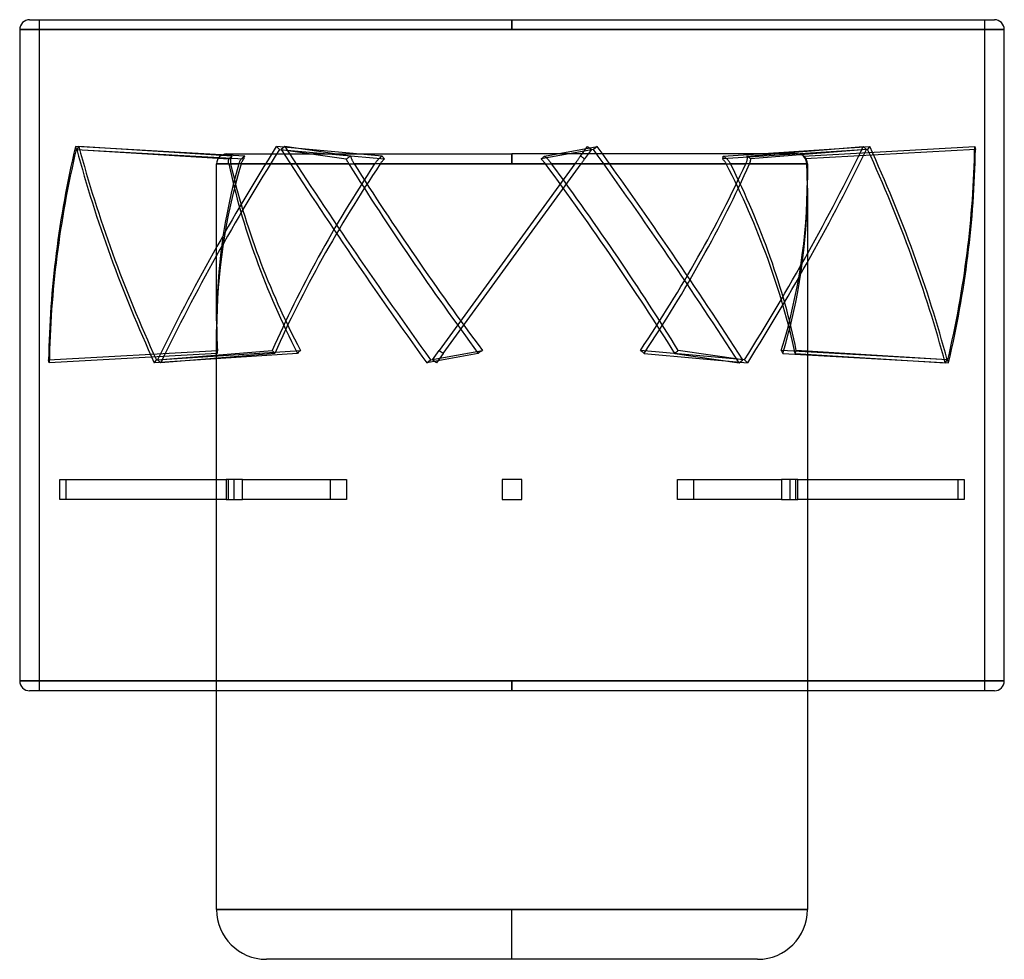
# Model space of a CAD drawing. Header units: millimetres. Extents: x -49.5 to 49.5, y -60.8 to 33.8.
import ezdxf

# ---------------------------------------------------------------- set-up
doc = ezdxf.new("R2010")
doc.units = ezdxf.units.MM
doc.layers.add('MAIN-1', color=7, linetype='Continuous')
doc.layers.add('MAIN-2', color=7, linetype='Continuous')

msp = doc.modelspace()

# ---------------------------------------------------------------- linework, layer by layer
at = {"layer": 'MAIN-1'}
for p, q in [((-48.5, 33.75), (0, 33.75)), ((0, 33.75), (48.5, 33.75)), ((0, 33.75), (0, 32.75)), ((-49.5, 32.75), (-49.5, -32.75)), ((-49.5, 32.75), (0, 32.75)), ((0, 32.75), (49.5, 32.75)), ((49.5, -32.75), (49.5, 32.75)), ((-49.5, -32.75), (0, -32.75)), ((0, -32.75), (49.5, -32.75)), ((0, -33.75), (0, -32.75)), ((0, -33.75), (-48.5, -33.75)), ((-29.7, -55.75), (-29.7, -33.75)), ((48.5, -33.75), (0, -33.75)), ((29.7, -33.75), (29.7, -55.75)), ((0, -55.75), (-29.7, -55.75)), ((0, -60.75), (0, -55.75)), ((29.7, -55.75), (0, -55.75)), ((0, -60.75), (-24.7, -60.75)), ((24.7, -60.75), (0, -60.75))]:
    msp.add_line(p, q, dxfattribs=at)
for centre, radius, start, end in [((-48.5, 32.75), 1, 89.99998, 180.00002), ((48.5, 32.75), 1, 0, 89.99998), ((-48.5, -32.75), 1, 180.00002, 270.00002), ((48.5, -32.75), 1, 270.00002, 0), ((-24.7, -55.75), 5, 180.00002, 269.99996), ((24.7, -55.75), 5, 270.00002, 0)]:
    msp.add_arc(centre, radius, start, end, dxfattribs=at)
at = {"layer": 'MAIN-2'}
for p, q in [((-47.5, -33.75), (-47.5, 33.75)), ((0, 32.75), (0, 33.75)), ((47.5, 33.75), (47.5, -33.75)), ((0, 32.75), (-49.5, 32.75)), ((49.5, 32.75), (0, 32.75)), ((-26.868, 20.035), (-43.892, 20.995)), ((-43.892, 20.995), (-43.822, 20.702)), ((-43.551, 20.995), (-43.754, 20.702)), ((-28.125, 20.035), (-43.551, 20.995)), ((-13.039, 20.035), (-23.695, 20.995)), ((-23.695, 20.995), (-23.385, 20.702)), ((-22.832, 20.995), (-23.213, 20.702)), ((-16.222, 20.035), (-22.832, 20.995)), ((3.271, 20.035), (8.57, 20.995)), ((6.891, 20.035), (7.589, 20.995)), ((7.589, 20.995), (7.993, 20.702)), ((8.57, 20.995), (8.19, 20.702)), ((21.234, 20.035), (35.962, 20.995)), ((23.597, 20.035), (35.322, 20.995)), ((29.262, 20.035), (46.528, 20.995)), ((35.322, 20.995), (35.632, 20.702)), ((35.962, 20.995), (35.76, 20.702)), ((46.528, 20.995), (46.598, 20.702)), ((-43.822, 20.702), (-26.947, 19.75)), ((-43.754, 20.702), (-28.463, 19.75)), ((-28.7, 20.25), (0, 20.25)), ((-28.415, 19.8), (-28.364, 19.85)), ((-28.364, 19.85), (-28.308, 19.9)), ((-28.308, 19.9), (-28.249, 19.948)), ((-28.263, 19.812), (-28.281, 19.76)), ((-28.241, 19.862), (-28.263, 19.812)), ((-28.249, 19.948), (-28.188, 19.993)), ((-28.216, 19.91), (-28.241, 19.862)), ((-28.189, 19.955), (-28.216, 19.91)), ((-28.159, 19.996), (-28.189, 19.955)), ((-28.188, 19.993), (-28.125, 20.035)), ((-28.125, 20.035), (-28.159, 19.996)), ((-27.145, 19.812), (-27.193, 19.76)), ((-27.093, 19.862), (-27.145, 19.812)), ((-27.039, 19.91), (-27.093, 19.862)), ((-26.984, 19.955), (-27.039, 19.91)), ((-26.928, 19.996), (-26.984, 19.955)), ((-26.946, 19.8), (-26.94, 19.85)), ((-26.94, 19.85), (-26.929, 19.9)), ((-26.929, 19.9), (-26.914, 19.948)), ((-26.868, 20.035), (-26.928, 19.996)), ((-26.914, 19.948), (-26.893, 19.993)), ((-26.893, 19.993), (-26.868, 20.035)), ((-23.385, 20.702), (-12.823, 19.75)), ((-23.213, 20.702), (-16.66, 19.75)), ((-16.589, 19.8), (-16.516, 19.85)), ((-16.516, 19.85), (-16.441, 19.9)), ((-16.441, 19.9), (-16.367, 19.948)), ((-16.367, 19.948), (-16.293, 19.993)), ((-16.293, 19.993), (-16.222, 20.035)), ((-16.222, 20.035), (-16.214, 19.996)), ((-16.214, 19.996), (-16.204, 19.955)), ((-16.204, 19.955), (-16.191, 19.91)), ((-16.191, 19.91), (-16.175, 19.862)), ((-16.175, 19.862), (-16.156, 19.812)), ((-16.156, 19.812), (-16.136, 19.76)), ((-13.325, 19.812), (-13.382, 19.76)), ((-13.268, 19.862), (-13.325, 19.812)), ((-13.21, 19.91), (-13.268, 19.862)), ((-13.153, 19.955), (-13.21, 19.91)), ((-13.097, 19.996), (-13.153, 19.955)), ((-13.039, 20.035), (-13.097, 19.996)), ((-13.015, 19.993), (-13.039, 20.035)), ((-12.985, 19.948), (-13.015, 19.993)), ((-12.95, 19.9), (-12.985, 19.948)), ((-12.91, 19.85), (-12.95, 19.9)), ((-12.868, 19.8), (-12.91, 19.85)), ((0, 19.25), (0, 20.25)), ((0, 20.25), (0, 19.25)), ((28.7, 20.25), (0, 20.25)), ((8.19, 20.702), (2.938, 19.75)), ((2.999, 19.8), (3.06, 19.85)), ((3.06, 19.85), (3.119, 19.9)), ((3.119, 19.9), (3.174, 19.948)), ((3.174, 19.948), (3.225, 19.993)), ((3.225, 19.993), (3.271, 20.035)), ((3.271, 20.035), (3.317, 19.996)), ((3.317, 19.996), (3.363, 19.955)), ((3.363, 19.955), (3.41, 19.91)), ((3.41, 19.91), (3.46, 19.862)), ((3.46, 19.862), (3.51, 19.812)), ((3.51, 19.812), (3.56, 19.76)), ((6.729, 19.812), (6.691, 19.76)), ((6.766, 19.862), (6.729, 19.812)), ((6.8, 19.91), (6.766, 19.862)), ((6.833, 19.955), (6.8, 19.91)), ((6.862, 19.996), (6.833, 19.955)), ((6.891, 20.035), (6.862, 19.996)), ((6.953, 19.993), (6.891, 20.035)), ((7.02, 19.948), (6.953, 19.993)), ((7.089, 19.9), (7.02, 19.948)), ((7.16, 19.85), (7.089, 19.9)), ((7.231, 19.8), (7.16, 19.85)), ((7.993, 20.702), (7.302, 19.75)), ((35.76, 20.702), (21.161, 19.75)), ((21.184, 19.8), (21.204, 19.85)), ((21.204, 19.85), (21.219, 19.9)), ((21.219, 19.9), (21.23, 19.948)), ((21.23, 19.948), (21.235, 19.993)), ((21.235, 19.993), (21.234, 20.035)), ((21.234, 20.035), (21.297, 19.996)), ((21.297, 19.996), (21.356, 19.955)), ((21.356, 19.955), (21.416, 19.91)), ((21.416, 19.91), (21.475, 19.862)), ((21.475, 19.862), (21.534, 19.812)), ((21.534, 19.812), (21.589, 19.76)), ((23.597, 20.035), (23.611, 19.996)), ((23.668, 19.993), (23.597, 20.035)), ((23.611, 19.996), (23.621, 19.955)), ((23.621, 19.955), (23.629, 19.91)), ((23.629, 19.91), (23.633, 19.862)), ((23.633, 19.862), (23.635, 19.812)), ((23.635, 19.812), (23.633, 19.76)), ((23.74, 19.948), (23.668, 19.993)), ((23.811, 19.9), (23.74, 19.948)), ((23.88, 19.85), (23.811, 19.9)), ((23.947, 19.8), (23.88, 19.85)), ((35.632, 20.702), (24.01, 19.75)), ((29.308, 19.993), (29.262, 20.035)), ((29.262, 20.035), (29.311, 19.996)), ((29.351, 19.948), (29.308, 19.993)), ((29.311, 19.996), (29.357, 19.955)), ((29.391, 19.9), (29.351, 19.948)), ((29.357, 19.955), (29.401, 19.91)), ((29.426, 19.85), (29.391, 19.9)), ((29.401, 19.91), (29.443, 19.862)), ((29.457, 19.8), (29.426, 19.85)), ((29.443, 19.862), (29.482, 19.812)), ((29.482, 19.812), (29.517, 19.76)), ((46.598, 20.702), (29.483, 19.75)), ((-29.7, 19.25), (-27.481, 19.25)), ((-28.479, 19.25), (-29.7, 19.25)), ((-29.7, 3.452), (-29.7, 19.25)), ((-28.503, 19.488), (-28.501, 19.535)), ((-28.502, 19.441), (-28.503, 19.488)), ((-28.499, 19.392), (-28.502, 19.441)), ((-28.501, 19.535), (-28.497, 19.581)), ((-28.494, 19.344), (-28.499, 19.392)), ((-28.497, 19.581), (-28.492, 19.624)), ((-28.487, 19.296), (-28.494, 19.344)), ((-28.492, 19.624), (-28.484, 19.666)), ((-28.479, 19.25), (-28.487, 19.296)), ((-28.484, 19.666), (-28.475, 19.708)), ((-28.475, 19.708), (-28.463, 19.75)), ((-28.463, 19.75), (-28.415, 19.8)), ((-28.318, 19.547), (-28.32, 19.488)), ((-28.32, 19.488), (-28.318, 19.428)), ((-28.314, 19.603), (-28.318, 19.547)), ((-28.318, 19.428), (-28.312, 19.368)), ((-28.306, 19.656), (-28.314, 19.603)), ((-28.312, 19.368), (-28.304, 19.308)), ((-28.295, 19.708), (-28.306, 19.656)), ((-28.304, 19.308), (-28.292, 19.25)), ((-28.281, 19.76), (-28.295, 19.708)), ((-16.397, 19.25), (-28.292, 19.25)), ((-27.463, 19.308), (-27.481, 19.25)), ((-27.441, 19.368), (-27.463, 19.308)), ((-27.414, 19.428), (-27.441, 19.368)), ((-27.384, 19.488), (-27.414, 19.428)), ((-27.351, 19.547), (-27.384, 19.488)), ((-27.316, 19.603), (-27.351, 19.547)), ((-27.278, 19.656), (-27.316, 19.603)), ((-27.238, 19.708), (-27.278, 19.656)), ((-27.193, 19.76), (-27.238, 19.708)), ((-27.234, 19.25), (-27.219, 19.296)), ((-27.234, 19.25), (-13.812, 19.25)), ((-27.219, 19.296), (-27.202, 19.344)), ((-27.202, 19.344), (-27.182, 19.392)), ((-27.182, 19.392), (-27.159, 19.441)), ((-27.159, 19.441), (-27.134, 19.488)), ((-27.134, 19.488), (-27.106, 19.535)), ((-27.106, 19.535), (-27.078, 19.581)), ((-27.078, 19.581), (-27.048, 19.624)), ((-27.048, 19.624), (-27.017, 19.666)), ((-27.017, 19.666), (-26.983, 19.708)), ((-26.983, 19.708), (-26.947, 19.75)), ((-26.947, 19.75), (-26.946, 19.8)), ((-16.66, 19.75), (-16.589, 19.8)), ((-16.642, 19.708), (-16.66, 19.75)), ((-16.624, 19.666), (-16.642, 19.708)), ((-16.604, 19.624), (-16.624, 19.666)), ((-16.583, 19.581), (-16.604, 19.624)), ((-16.56, 19.535), (-16.583, 19.581)), ((-16.535, 19.488), (-16.56, 19.535)), ((-16.509, 19.441), (-16.535, 19.488)), ((-16.482, 19.392), (-16.509, 19.441)), ((-16.454, 19.344), (-16.482, 19.392)), ((-16.426, 19.296), (-16.454, 19.344)), ((-16.397, 19.25), (-16.426, 19.296)), ((-16.136, 19.76), (-16.113, 19.708)), ((-16.113, 19.708), (-16.089, 19.656)), ((-16.089, 19.656), (-16.064, 19.603)), ((-16.064, 19.603), (-16.035, 19.547)), ((-16.035, 19.547), (-16.004, 19.488)), ((-16.004, 19.488), (-15.971, 19.428)), ((-15.971, 19.428), (-15.936, 19.368)), ((-15.936, 19.368), (-15.901, 19.308)), ((-15.901, 19.308), (-15.865, 19.25)), ((0, 19.25), (-15.865, 19.25)), ((-13.772, 19.308), (-13.812, 19.25)), ((-13.729, 19.368), (-13.772, 19.308)), ((-13.684, 19.428), (-13.729, 19.368)), ((-13.636, 19.488), (-13.684, 19.428)), ((-13.586, 19.547), (-13.636, 19.488)), ((-13.536, 19.603), (-13.586, 19.547)), ((-13.487, 19.656), (-13.536, 19.603)), ((-13.436, 19.708), (-13.487, 19.656)), ((-13.382, 19.76), (-13.436, 19.708)), ((-13.247, 19.25), (-13.215, 19.296)), ((-13.247, 19.25), (0, 19.25)), ((-13.215, 19.296), (-13.181, 19.344)), ((-13.181, 19.344), (-13.145, 19.392)), ((-13.145, 19.392), (-13.107, 19.441)), ((-13.107, 19.441), (-13.068, 19.488)), ((-13.068, 19.488), (-13.028, 19.535)), ((-13.028, 19.535), (-12.988, 19.581)), ((-12.988, 19.581), (-12.948, 19.624)), ((-12.948, 19.624), (-12.908, 19.666)), ((-12.908, 19.666), (-12.866, 19.708)), ((-12.823, 19.75), (-12.868, 19.8)), ((-12.866, 19.708), (-12.823, 19.75)), ((6.321, 19.25), (-7.307, 0.493)), ((-6.907, 0.193), (6.939, 19.25)), ((3.357, 19.25), (0, 19.25)), ((0, 19.25), (6.321, 19.25)), ((2.938, 19.75), (2.999, 19.8)), ((2.977, 19.708), (2.938, 19.75)), ((3.015, 19.666), (2.977, 19.708)), ((3.053, 19.624), (3.015, 19.666)), ((3.091, 19.581), (3.053, 19.624)), ((3.13, 19.535), (3.091, 19.581)), ((3.169, 19.488), (3.13, 19.535)), ((3.209, 19.441), (3.169, 19.488)), ((3.247, 19.392), (3.209, 19.441)), ((3.285, 19.344), (3.247, 19.392)), ((3.322, 19.296), (3.285, 19.344)), ((3.357, 19.25), (3.322, 19.296)), ((3.56, 19.76), (3.609, 19.708)), ((3.609, 19.708), (3.656, 19.656)), ((3.656, 19.656), (3.703, 19.603)), ((3.703, 19.603), (3.751, 19.547)), ((3.751, 19.547), (3.8, 19.488)), ((3.8, 19.488), (3.849, 19.428)), ((3.849, 19.428), (3.896, 19.368)), ((3.896, 19.368), (3.942, 19.308)), ((3.942, 19.308), (3.986, 19.25)), ((21.54, 19.25), (3.986, 19.25)), ((6.363, 19.308), (6.321, 19.25)), ((6.406, 19.368), (6.363, 19.308)), ((6.45, 19.428), (6.406, 19.368)), ((6.494, 19.488), (6.45, 19.428)), ((6.536, 19.547), (6.494, 19.488)), ((6.577, 19.603), (6.536, 19.547)), ((6.615, 19.656), (6.577, 19.603)), ((6.653, 19.708), (6.615, 19.656)), ((6.691, 19.76), (6.653, 19.708)), ((6.939, 19.25), (6.972, 19.296)), ((6.939, 19.25), (23.495, 19.25)), ((6.972, 19.296), (7.007, 19.344)), ((7.007, 19.344), (7.042, 19.392)), ((7.042, 19.392), (7.077, 19.441)), ((7.077, 19.441), (7.112, 19.488)), ((7.112, 19.488), (7.146, 19.535)), ((7.146, 19.535), (7.179, 19.581)), ((7.179, 19.581), (7.211, 19.624)), ((7.211, 19.624), (7.241, 19.666)), ((7.302, 19.75), (7.231, 19.8)), ((7.241, 19.666), (7.271, 19.708)), ((7.271, 19.708), (7.302, 19.75)), ((21.161, 19.75), (21.184, 19.8)), ((21.203, 19.708), (21.161, 19.75)), ((21.243, 19.666), (21.203, 19.708)), ((21.281, 19.624), (21.243, 19.666)), ((21.318, 19.581), (21.281, 19.624)), ((21.355, 19.535), (21.318, 19.581)), ((21.391, 19.488), (21.355, 19.535)), ((21.425, 19.441), (21.391, 19.488)), ((21.457, 19.392), (21.425, 19.441)), ((21.487, 19.344), (21.457, 19.392)), ((21.515, 19.296), (21.487, 19.344)), ((21.54, 19.25), (21.515, 19.296)), ((21.589, 19.76), (21.642, 19.708)), ((21.642, 19.708), (21.691, 19.656)), ((21.691, 19.656), (21.737, 19.603)), ((21.737, 19.603), (21.782, 19.547)), ((21.782, 19.547), (21.826, 19.488)), ((21.826, 19.488), (21.868, 19.428)), ((21.868, 19.428), (21.906, 19.368)), ((21.906, 19.368), (21.941, 19.308)), ((21.941, 19.308), (21.971, 19.25)), ((29.644, 19.25), (21.971, 19.25)), ((23.521, 19.308), (23.495, 19.25)), ((23.544, 19.368), (23.521, 19.308)), ((23.566, 19.428), (23.544, 19.368)), ((23.584, 19.488), (23.566, 19.428)), ((23.6, 19.547), (23.584, 19.488)), ((23.613, 19.603), (23.6, 19.547)), ((23.622, 19.656), (23.613, 19.603)), ((23.629, 19.708), (23.622, 19.656)), ((23.633, 19.76), (23.629, 19.708)), ((23.878, 19.25), (23.898, 19.296)), ((23.878, 19.25), (29.7, 19.25)), ((23.898, 19.296), (23.917, 19.344)), ((23.917, 19.344), (23.934, 19.392)), ((23.934, 19.392), (23.95, 19.441)), ((24.01, 19.75), (23.947, 19.8)), ((23.95, 19.441), (23.964, 19.488)), ((23.964, 19.488), (23.977, 19.535)), ((23.977, 19.535), (23.987, 19.581)), ((23.987, 19.581), (23.995, 19.624)), ((23.995, 19.624), (24.002, 19.666)), ((24.002, 19.666), (24.006, 19.708)), ((24.006, 19.708), (24.01, 19.75)), ((29.483, 19.75), (29.457, 19.8)), ((29.509, 19.708), (29.483, 19.75)), ((29.532, 19.666), (29.509, 19.708)), ((29.517, 19.76), (29.549, 19.708)), ((29.552, 19.624), (29.532, 19.666)), ((29.549, 19.708), (29.576, 19.656)), ((29.571, 19.581), (29.552, 19.624)), ((29.588, 19.535), (29.571, 19.581)), ((29.576, 19.656), (29.6, 19.603)), ((29.604, 19.488), (29.588, 19.535)), ((29.6, 19.603), (29.621, 19.547)), ((29.617, 19.441), (29.604, 19.488)), ((29.627, 19.392), (29.617, 19.441)), ((29.621, 19.547), (29.64, 19.488)), ((29.635, 19.344), (29.627, 19.392)), ((29.641, 19.296), (29.635, 19.344)), ((29.64, 19.488), (29.655, 19.428)), ((29.644, 19.25), (29.641, 19.296)), ((29.655, 19.428), (29.666, 19.368)), ((29.666, 19.368), (29.673, 19.308)), ((29.673, 19.308), (29.676, 19.25)), ((29.7, 19.25), (29.676, 19.25)), ((29.7, 19.25), (29.7, 17.649)), ((29.7, 16.798), (29.7, -33.75)), ((-29.7, -33.75), (-29.7, 2.601)), ((-46.598, -0.452), (-29.619, 0.493)), ((-29.646, 0.193), (-46.528, -0.745)), ((-21.562, 0.193), (-35.962, -0.745)), ((-35.76, -0.452), (-21.277, 0.493)), ((-35.632, -0.452), (-24.102, 0.493)), ((-23.858, 0.193), (-35.322, -0.745)), ((-3.389, 0.193), (-8.57, -0.745)), ((-8.19, -0.452), (-2.979, 0.493)), ((-7.993, -0.452), (-7.307, 0.493)), ((-6.907, 0.193), (-7.589, -0.745)), ((23.385, -0.452), (12.906, 0.493)), ((13.277, 0.193), (23.695, -0.745)), ((16.37, 0.193), (22.832, -0.745)), ((23.213, -0.452), (16.712, 0.493)), ((43.822, -0.452), (27.081, 0.493)), ((27.248, 0.193), (43.892, -0.745)), ((28.469, 0.193), (43.551, -0.745)), ((43.754, -0.452), (28.584, 0.493)), ((-46.528, -0.745), (-46.598, -0.452)), ((-35.962, -0.745), (-35.76, -0.452)), ((-35.322, -0.745), (-35.632, -0.452)), ((-8.57, -0.745), (-8.19, -0.452)), ((-7.589, -0.745), (-7.993, -0.452)), ((22.832, -0.745), (23.213, -0.452)), ((23.695, -0.745), (23.385, -0.452)), ((43.551, -0.745), (43.754, -0.452)), ((43.892, -0.745), (43.822, -0.452)), ((-45.474, -14.5), (-45.474, -12.5)), ((-45.474, -12.5), (-28.723, -12.5)), ((-44.856, -12.5), (-44.856, -14.5)), ((-28.723, -12.5), (-28.723, -14.5)), ((-27.105, -12.5), (-28.723, -12.5)), ((-28.539, -12.5), (-28.539, -14.5)), ((-27.921, -14.5), (-27.921, -12.5)), ((-27.105, -12.5), (-16.638, -12.5)), ((-27.105, -14.5), (-27.105, -12.5)), ((-18.256, -14.5), (-18.256, -12.5)), ((-16.638, -12.5), (-16.638, -14.5)), ((-1, -12.5), (-1, -12.5)), ((1, -12.5), (-1, -12.5)), ((-1, -12.5), (-1, -14.5)), ((1, -12.5), (1, -12.5)), ((1, -14.5), (1, -12.5)), ((16.638, -14.5), (16.638, -12.5)), ((16.638, -12.5), (27.105, -12.5)), ((18.256, -12.5), (18.256, -14.5)), ((27.105, -12.5), (27.105, -14.5)), ((28.723, -12.5), (27.105, -12.5)), ((27.921, -12.5), (27.921, -14.5)), ((28.539, -14.5), (28.539, -12.5)), ((28.723, -12.5), (45.474, -12.5)), ((28.723, -14.5), (28.723, -12.5)), ((44.856, -14.5), (44.856, -12.5)), ((45.474, -12.5), (45.474, -14.5)), ((-28.723, -14.5), (-45.474, -14.5)), ((-28.723, -14.5), (-27.105, -14.5)), ((-16.638, -14.5), (-27.105, -14.5)), ((-1, -14.5), (-1, -14.5)), ((-1, -14.5), (1, -14.5)), ((1, -14.5), (1, -14.5)), ((27.105, -14.5), (16.638, -14.5)), ((27.105, -14.5), (28.723, -14.5)), ((45.474, -14.5), (28.723, -14.5)), ((0, -32.75), (-49.5, -32.75)), ((49.5, -32.75), (0, -32.75)), ((0, -32.75), (0, -33.75)), ((-29.7, -55.75), (0, -55.75)), ((0, -60.75), (0, -55.75)), ((0, -55.75), (29.7, -55.75))]:
    msp.add_line(p, q, dxfattribs=at)
for centre, start, end in [((-28.7, 19.25), 90.00004, 180.00002), ((28.7, 19.25), 0, 89.99992)]:
    msp.add_arc(centre, 1, start, end, dxfattribs=at)
for centre, major_axis, ratio, start_param, end_param in [((100.415, 10.272), (-144.432, -34.52), 0.796726, -0.380822, -0.202065), ((88.436, 10.272), (-122.331, 84.187), 0.700629, 0.687064, 0.865821), ((65.409, 10.272), (-102.191, -107.747), 0.520026, -1.201974, -1.023217), ((35.076, 10.272), (-90.833, 117.481), 0.2767, 1.270659, 1.449416), ((-34.696, 10.272), (-90.833, 117.481), 0.2767, -1.870934, -1.692177), ((-65.719, 10.272), (-102.191, -107.747), 0.520026, 1.939619, 2.118376), ((-88.233, 10.272), (-122.331, 84.187), 0.700629, -2.454529, -2.275772), ((-100.486, 10.272), (-144.432, -34.52), 0.796726, 2.760771, 2.939528), ((100.486, 9.978), (144.432, 34.52), 0.796726, 2.760771, 2.939528), ((88.233, 9.978), (122.331, -84.187), 0.700629, -2.454529, -2.275772), ((65.719, 9.978), (102.191, 107.747), 0.520026, 1.939619, 2.118376), ((34.696, 9.978), (90.833, -117.481), 0.2767, -1.870934, -1.692177), ((-35.076, 9.978), (90.833, -117.481), 0.2767, 1.270659, 1.449416), ((-65.409, 9.978), (102.191, 107.747), 0.520026, -1.201974, -1.023217), ((-88.436, 9.978), (122.331, -84.187), 0.700629, 0.687064, 0.865821), ((-100.415, 9.978), (144.432, 34.52), 0.796726, -0.380822, -0.202065), ((0, 10.55), (10.087, 40.275), 0.693589, 1.528335, 1.917326), ((0, 9.7), (10.087, 40.275), 0.693589, 1.506987, 1.917326), ((0, 9.7), (21.336, -39.31), 0.525577, -2.084484, -1.61398), ((0, 10.55), (21.336, -39.31), 0.525577, -2.063135, -1.600089), ((0, 10.55), (26.399, 39.873), 0.341261, 1.57855, 2.041596), ((0, 9.7), (26.399, 39.873), 0.341261, 1.557202, 2.027706), ((0, 9.7), (28.914, -40.592), 0.167186, -1.925134, -1.45463), ((0, 10.55), (28.914, -40.592), 0.167186, -1.903786, -1.44074), ((0, 9.7), (28.914, -40.592), 0.167186, 1.217567, 1.688071), ((0, 10.55), (28.914, -40.592), 0.167186, 1.203677, 1.666722), ((0, 10.55), (26.399, 39.873), 0.341261, -1.597173, -1.134127), ((0, 9.7), (26.399, 39.873), 0.341261, -1.583282, -1.112779), ((0, 9.7), (21.336, -39.31), 0.525577, 1.058217, 1.528721), ((0, 10.55), (21.336, -39.31), 0.525577, 1.044327, 1.507373), ((0, 9.7), (10.087, 40.275), 0.693589, -1.224267, -1.162994), ((0, 10.55), (10.087, 40.275), 0.693589, -1.224267, -1.184342), ((0, 10.55), (10.087, 40.275), 0.693589, -1.647388, -1.224267), ((0, 9.7), (10.087, 40.275), 0.693589, -1.633498, -1.224267), ((0, 10.55), (10.087, 40.275), 0.693589, 1.917326, 1.991381), ((0, 9.7), (10.087, 40.275), 0.693589, 1.917326, 1.977491), ((0, -2.39), (29.634, -2.727), 0.72725, 3.134372, 3.148262), ((0, -2.39), (28.764, -18.383), 0.40238, -2.265813, -2.251923), ((0, -2.39), (28.606, 17.169), 0.465247, 2.097106, 2.110997), ((0, -2.39), (29.676, -21.661), 0.055072, -1.779208, -1.765317), ((0, -2.39), (29.603, 21.47), 0.111669, 1.590461, 1.604351), ((0, -2.39), (29.15, -20.093), 0.283221, 1.300163, 1.314053), ((0, -2.39), (29.335, 20.703), 0.224214, -1.143971, -1.130081), ((0, -2.39), (28.821, -11.055), 0.648814, 0.653155, 0.667046), ((0, -2.39), (28.578, 13.725), 0.589202, -0.564658, -0.550767)]:
    msp.add_ellipse(centre, major_axis=major_axis, ratio=ratio, start_param=start_param, end_param=end_param, dxfattribs=at)

doc.saveas('drawing.dxf')
